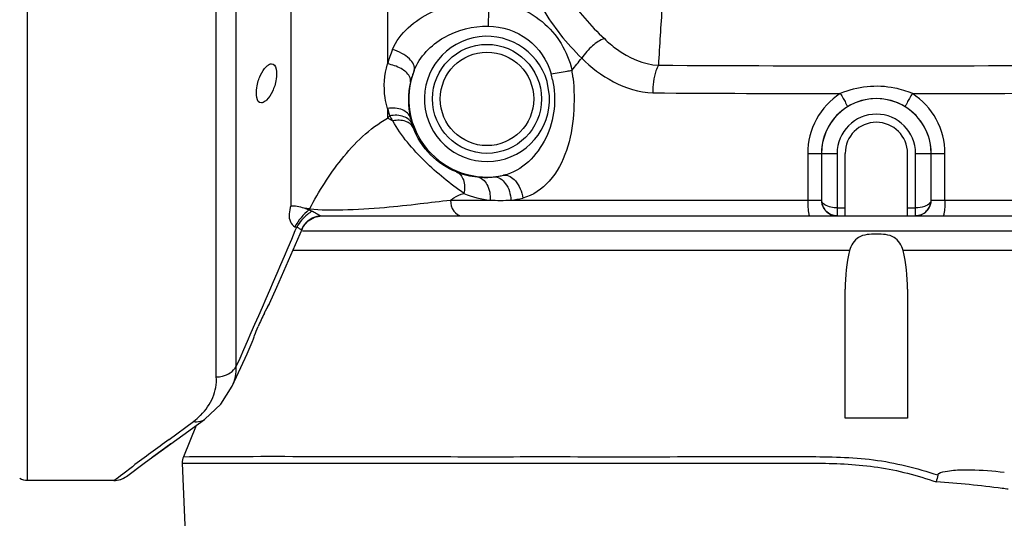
# Model space of a CAD drawing. Header units: millimetres. Extents: x 5828 to 6704, y 123 to 421.
# Tile 172 of 256: x 6524.7 to 6527.86, y 211.9 to 213.5. Entities that reach past the tile are written whole.
import ezdxf

# ---------------------------------------------------------------- set-up
doc = ezdxf.new("R2010")
doc.units = ezdxf.units.MM
for name, color, linetype in [('外形图', 7, 'Continuous'), ('尺寸标注', 7, 'Continuous'), ('运动范围', 7, 'Continuous')]:
    doc.layers.add(name, color=color, linetype=linetype)
doc.styles.add('微软雅黑', font='msyh.ttc', dxfattribs={"height": 1.5})
doc.dimstyles.new('尺寸标注_1_20比例', dxfattribs={"dimtxt": 1.5, "dimasz": 1.25, "dimexe": 0.5, "dimexo": 0.4, "dimgap": 0.5, "dimtad": 1, "dimdec": 1, "dimlfac": 20, "dimdsep": 46, "dimtxsty": '微软雅黑', "dimcen": 0.09, "dimadec": 0, "dimazin": 0, "dimtp": 0.01, "dimtm": 0.01, "dimtfac": 1, "dimtdec": 1, "dimtofl": 0, "dimtmove": 0, "dimatfit": 3, "dimfxl": 1, "dimtolj": 1, "dimarcsym": 0})

# ---------------------------------------------------------------- blocks, each defined once
blk = doc.blocks.new('*D1146')
at = {"layer": 'Defpoints', "color": 0}
for p in [(6488.2514, 214.3423), (6559.4529, 214.3423), (6635.7237, 214.3423), (6618.6004, 203.913), (6564.9841, 201.5194)]:
    blk.add_point(p, dxfattribs=at)
at = {"layer": '尺寸标注', "color": 0, "lineweight": -2}
blk.add_arc((6559.4529, 214.3423), 13.965, 185.13022, 344.86978, dxfattribs=at)
at = {"layer": '尺寸标注', "color": 0}
for points in [[(6545.7519, 213.1029), (6545.3356, 213.0842), (6545.4878, 214.3423)], [(6573.1371, 210.6519), (6572.7305, 210.7426), (6573.2057, 211.9173)]]:
    blk.add_solid(points, dxfattribs=at)
at = {"layer": '尺寸标注', "color": 0, "insert": (6555.4094, 202.3101), "char_height": 1.5, "attachment_point": 5, "rotation": 341.4248, "style": '微软雅黑'}
blk.add_mtext('\\A1;{\\fAlibaba PuHuiTi 3.0 55 Regular|b0|i0|c134|p18;+\\A1;170%%d}', dxfattribs=at)

msp = doc.modelspace()

# ---------------------------------------------------------------- linework, layer by layer
at = {"layer": '外形图', "linetype": 'ByBlock'}
for p, q in [((6524.7279, 212.0173), (6524.7279, 216.6673)), ((6525.334, 212.3498), (6525.334, 215.1013)), ((6525.3981, 212.3831), (6525.3981, 215.0902)), ((6525.5738, 214.8921), (6525.5738, 212.8995)), ((6525.8841, 214.1537), (6525.8841, 213.3544)), ((6526.4035, 213.2517), (6526.3957, 213.2986)), ((6525.8841, 213.2118), (6525.8841, 213.18)), ((6525.8841, 213.18), (6525.8909, 213.1877)), ((6527.2326, 213.0673), (6527.2326, 212.9173)), ((6527.2326, 213.0673), (6527.327, 213.0673)), ((6527.2767, 213.0673), (6527.2767, 212.9173)), ((6527.277, 213.0673), (6527.277, 212.9173)), ((6527.327, 213.0673), (6527.327, 212.8923)), ((6527.3529, 212.8673), (6527.3529, 213.0673)), ((6527.5529, 212.8923), (6527.5529, 213.0673)), ((6527.5787, 212.8923), (6527.5787, 213.0673)), ((6527.5787, 213.0673), (6527.6731, 213.0673)), ((6527.6287, 212.9173), (6527.6287, 213.0673)), ((6527.629, 212.9173), (6527.629, 213.0673)), ((6527.6731, 212.9173), (6527.6731, 213.0673)), ((6526.0859, 212.9173), (6526.2128, 212.9173)), ((6526.2798, 212.9173), (6527.2767, 212.9173)), ((6527.6287, 212.9173), (6529.3279, 212.9173)), ((6525.6154, 212.8927), (6525.6314, 212.8859)), ((6527.327, 212.8923), (6527.3529, 212.8923)), ((6527.5529, 212.8923), (6527.5787, 212.8923)), ((6527.5529, 212.8673), (6527.5529, 212.8919)), ((6525.6286, 212.851), (6525.6493, 212.8631)), ((6525.6421, 212.8603), (6525.6574, 212.8657)), ((6525.6493, 212.8631), (6525.6543, 212.864)), ((6525.6494, 212.8631), (6525.6729, 212.8673)), ((6525.6574, 212.8657), (6525.672, 212.8673)), ((6525.672, 212.8673), (6527.3267, 212.8673)), ((6527.3274, 212.8673), (6527.5783, 212.8673)), ((6527.579, 212.8673), (6529.2778, 212.8673)), ((6525.5279, 212.6382), (6525.6102, 212.8261)), ((6525.5877, 212.82), (6525.5924, 212.8311)), ((6525.6095, 212.826), (6525.6102, 212.8261)), ((6525.6134, 212.8324), (6525.6185, 212.8387)), ((6529.3116, 212.8173), (6525.6102, 212.8173)), ((6527.3667, 212.7555), (6525.5793, 212.7555)), ((6529.404, 212.7555), (6527.539, 212.7555)), ((6525.5046, 212.5858), (6525.5279, 212.6382)), ((6527.3529, 212.2173), (6527.3529, 212.6313)), ((6527.5529, 212.6313), (6527.5529, 212.2173)), ((6525.2835, 212.2268), (6525.2841, 212.2274)), ((6525.1826, 212.1496), (6525.2612, 212.207)), ((6525.1882, 212.1357), (6525.296, 212.2134)), ((6525.2697, 212.1945), (6525.2282, 212.094)), ((6525.296, 212.2134), (6525.2967, 212.2139)), ((6527.5529, 212.2173), (6527.3529, 212.2173)), ((6525.1066, 212.0761), (6525.1882, 212.1357)), ((6525.1283, 212.0919), (6525.1882, 212.1358)), ((6525.2282, 212.094), (6525.2475, 212.0943)), ((6525.0339, 212.039), (6525.0647, 212.0622)), ((6525.0455, 212.0308), (6525.1066, 212.0761)), ((6525.0647, 212.0622), (6525.0656, 212.0629)), ((6525.2244, 212.0729), (6525.2438, 212.0731)), ((6525.2244, 212.0729), (6525.2438, 211.6423)), ((6525.0051, 212.0173), (6525.0202, 212.0287)), ((6525.0202, 212.0287), (6525.0268, 212.0337)), ((6525.0268, 212.0337), (6525.0339, 212.039)), ((6525.0728, 212.051), (6525.0731, 212.0513)), ((6525.0051, 212.0173), (6524.7279, 212.0173)), ((6525.0051, 212.0173), (6525.0153, 212.0181)), ((6525.0051, 212.0173), (6525.0086, 212.0176)), ((6525.0153, 212.0181), (6525.0272, 212.0211)), ((6525.0227, 212.0199), (6525.0272, 212.0211)), ((6525.0272, 212.0211), (6525.0368, 212.0253))]:
    msp.add_line(p, q, dxfattribs=at)
for points in [[(6525.9007, 213.1717), (6525.9002, 213.1717), (6525.8997, 213.1718), (6525.8992, 213.1721)], [(6525.6102, 212.8261), (6525.6134, 212.8324), (6525.6286, 212.851)], [(6525.6206, 212.8438), (6525.6292, 212.8521), (6525.6421, 212.8603)], [(6525.3854, 212.3201), (6525.4326, 212.4246), (6525.4493, 212.4618)], [(6525.2967, 212.2139), (6525.349, 212.2627), (6525.3854, 212.3201)]]:
    msp.add_lwpolyline(points, dxfattribs=at)
for radius in [0.175, 0.15]:
    msp.add_circle((6526.2029, 213.2423), radius, dxfattribs=at)
for centre, radius, start, end in [((6537.3721, 213.3988), 11.1653, 179.18148, 179.6047), ((6550.9537, 211.9092), 24.2435, 176.14127, 176.5915), ((6526.2029, 213.2423), 0.2009, 16.2831, 2.6872), ((6526.1821, 213.2823), 0.3066, 157.2309, 166.3955), ((6521.5565, 217.3057), 6.3224, 321.08596, 321.53757), ((6526.2029, 213.2423), 0.2509, 158.6582, 282.3418), ((6526.2048, 213.238), 0.2542, 157.9039, 166.744), ((6525.9521, 213.2548), 0.5298, 6.15, 8.6285), ((6527.4513, 333.8317), 120.4832, 269.667952, 270.369161), ((6526.205, 213.238), 0.2545, 166.7602, 192.8034), ((6526.127, 213.244), 0.2925, 11.8079, 15.7184), ((6527.4246, 332.0398), 118.7803, 269.667455, 269.957861), ((6527.4664, 335.7145), 122.455, 270.047752, 270.365416), ((6527.4529, 213.0673), 0.1759, 0, 180), ((6527.4529, 213.0673), 0.176, 58.3083, 121.6916), ((6526.1815, 213.2836), 0.306, 193.5846, 198.2669), ((6527.4526, 213.0673), 0.1758, 121.6108, 179.9868), ((6527.4531, 213.0673), 0.1758, 0.0131, 58.3891), ((6525.6381, 212.6928), 0.5458, 61.4207, 63.2188), ((6526.2938, 213.3917), 0.4516, 206.8533, 209.1009), ((6526.2051, 213.238), 0.2546, 192.8067, 197.3217), ((6527.4529, 213.0673), 0.1259, 0, 180), ((6527.4529, 213.0673), 0.1, 0.0009, 179.9991), ((6526.1972, 213.2356), 0.2463, 197.3222, 200.2414), ((6526.1983, 213.2458), 0.2554, 248.5733, 264.146), ((6526.198, 213.2452), 0.2548, 264.1987, 276.3013), ((6526.198, 213.2444), 0.254, 276.3224, 283.301), ((6526.2471, 213.2236), 0.3082, 247.499, 263.6199), ((6526.2463, 213.6741), 0.7575, 267.4653, 272.5347), ((6526.2462, 213.2208), 0.3054, 276.327, 283.5857), ((6527.326, 212.9173), 0.0492, 180.0056, 183.4665), ((6527.3273, 212.9174), 0.0506, 183.5026, 198.3493), ((6527.579, 212.9173), 0.05, 294.7442, 359.9964), ((6525.7652, 213.8964), 1.0148, 261.5122, 262.5742), ((6525.5897, 212.9145), 0.0506, 325.5508, 331.0883), ((6527.3264, 212.9171), 0.0496, 198.3718, 206.7043), ((6527.327, 212.9175), 0.0503, 206.752, 221.9064), ((6527.3266, 212.9171), 0.0498, 221.9384, 228.2286), ((6527.3269, 212.9176), 0.0503, 228.2664, 245.6051), ((6527.3264, 212.9167), 0.0493, 245.669, 249.6099), ((6527.5792, 212.9168), 0.0494, 290.343, 292.4703), ((6527.5793, 212.9167), 0.0493, 292.4735, 294.735), ((6499.813, 223.7471), 27.9953, 336.05107, 337.02573), ((6525.6716, 212.7993), 0.0677, 154.5823, 156.7675), ((6525.6725, 212.7989), 0.0686, 139.1059, 154.56), ((6526.1072, 212.2424), 0.6932, 153.2065, 157.1587), ((6532.2612, 202.4799), 11.9837, 126.20555, 126.90148), ((6525.2744, 212.0749), 0.05, 157.5326, 182.3499), ((6525.0051, 212.0844), 0.0671, 270, 307.0394), ((6528.4842, 211.8471), 0.8551, 167.2974, 168.813), ((6524.7279, 212.0682), 0.05, 240, 270), ((6527.4182, 208.6568), 3.3639, 82.5062, 86.128), ((6527.3882, 208.4676), 3.5554, 82.1091, 82.4249)]:
    msp.add_arc(centre, radius, start, end, dxfattribs=at)
for points, knots in [([(6526.4064, 213.7478), (6526.4071, 213.7176), (6526.4185, 213.6562), (6526.4735, 213.5464), (6526.5358, 213.4773), (6526.5797, 213.4357)], [0, 0, 0, 0, 0.248024, 0.503243, 1, 1, 1, 1]), ([(6526.3348, 213.7218), (6526.3339, 213.6895), (6526.3412, 213.6231), (6526.3928, 213.4989), (6526.4592, 213.4206), (6526.507, 213.3732)], [0, 0, 0, 0, 0.242943, 0.494493, 1, 1, 1, 1]), ([(6525.8994, 213.401), (6525.9217, 213.4541), (6526.0243, 213.5383), (6526.1455, 213.559), (6526.2079, 213.5583)], [0, 0, 0, 0, 0.480139, 1, 1, 1, 1]), ([(6526.2079, 213.5583), (6526.2693, 213.5534), (6526.3929, 213.5078), (6526.4625, 213.3939), (6526.4758, 213.3343)], [0, 0, 0, 0, 0.502378, 1, 1, 1, 1]), ([(6525.9692, 213.3336), (6525.9868, 213.3778), (6526.0598, 213.4531), (6526.1582, 213.4766), (6526.207, 213.4759)], [0, 0, 0, 0, 0.493616, 1, 1, 1, 1]), ([(6526.207, 213.4759), (6526.2515, 213.4752), (6526.3431, 213.4463), (6526.3965, 213.366), (6526.4086, 213.3232)], [0, 0, 0, 0, 0.50065, 1, 1, 1, 1]), ([(6526.5797, 213.4357), (6526.5657, 213.4312), (6526.5385, 213.412), (6526.5168, 213.3878), (6526.507, 213.3732)], [0, 0, 0, 0, 0.455058, 1, 1, 1, 1]), ([(6526.5797, 213.4357), (6526.592, 213.4239), (6526.6411, 213.3816), (6526.7051, 213.3526), (6526.7531, 213.3505)], [0, 0, 0, 0, 0.262723, 1, 1, 1, 1]), ([(6525.9692, 213.3336), (6525.9737, 213.3462), (6525.957, 213.3714), (6525.9295, 213.3896), (6525.9098, 213.398), (6525.8994, 213.401)], [0, 0, 0, 0, 0.391231, 0.683731, 1, 1, 1, 1]), ([(6526.507, 213.3732), (6526.5371, 213.3435), (6526.606, 213.2899), (6526.6914, 213.2636), (6526.7352, 213.2615)], [0, 0, 0, 0, 0.491073, 1, 1, 1, 1]), ([(6525.4786, 213.2298), (6525.4618, 213.2298), (6525.4612, 213.2813), (6525.4734, 213.315), (6525.4866, 213.3386), (6525.4948, 213.3464)], [0, 0, 0, 0, 0.398409, 0.731558, 1, 1, 1, 1]), ([(6525.4948, 213.3464), (6525.4961, 213.3477), (6525.5008, 213.3517), (6525.5068, 213.3548), (6525.5112, 213.3548)], [0, 0, 0, 0, 0.296876, 1, 1, 1, 1]), ([(6525.5112, 213.3548), (6525.528, 213.3548), (6525.5297, 213.3033), (6525.5164, 213.2695), (6525.503, 213.246), (6525.4948, 213.2382)], [0, 0, 0, 0, 0.398563, 0.731329, 1, 1, 1, 1]), ([(6525.8841, 213.2118), (6525.8806, 213.223), (6525.8696, 213.2697), (6525.8734, 213.3198), (6525.8841, 213.3544)], [0, 0, 0, 0, 0.244951, 1, 1, 1, 1]), ([(6525.9573, 213.2963), (6525.9584, 213.3022), (6525.9537, 213.3215), (6525.9255, 213.3432), (6525.8991, 213.352), (6525.8841, 213.3544)], [0, 0, 0, 0, 0.180425, 0.545576, 1, 1, 1, 1]), ([(6526.4086, 213.3232), (6526.4258, 213.3252), (6526.4483, 213.3287), (6526.4706, 213.3332), (6526.4758, 213.3343)], [0, 0, 0, 0, 0.76317, 1, 1, 1, 1]), ([(6526.7531, 213.3505), (6526.75, 213.3448), (6526.7386, 213.3164), (6526.7353, 213.2854), (6526.7352, 213.2615)], [0, 0, 0, 0, 0.214602, 1, 1, 1, 1]), ([(6526.4133, 213.3038), (6526.4262, 213.2424), (6526.4154, 213.1119), (6526.3152, 213.0105), (6526.2565, 212.9972)], [0, 0, 0, 0, 0.510693, 1, 1, 1, 1]), ([(6526.4788, 213.3116), (6526.4831, 213.2721), (6526.4842, 213.1927), (6526.4645, 213.0766), (6526.4125, 212.9767), (6526.3506, 212.9319), (6526.3179, 212.924)], [0, 0, 0, 0, 0.264088, 0.525961, 0.776176, 1, 1, 1, 1]), ([(6527.5685, 213.2595), (6527.5504, 213.2674), (6527.4753, 213.2902), (6527.3909, 213.2829), (6527.3372, 213.2595)], [0, 0, 0, 0, 0.25233, 1, 1, 1, 1]), ([(6525.4948, 213.2382), (6525.4934, 213.2369), (6525.4888, 213.2329), (6525.4829, 213.2298), (6525.4786, 213.2298)], [0, 0, 0, 0, 0.299214, 1, 1, 1, 1]), ([(6527.3372, 213.2595), (6527.3054, 213.2394), (6527.2515, 213.1815), (6527.2326, 213.105), (6527.2326, 213.0673)], [0, 0, 0, 0, 0.499522, 1, 1, 1, 1]), ([(6527.3372, 213.2595), (6527.3404, 213.2543), (6527.346, 213.2447), (6527.3543, 213.2315), (6527.3571, 213.2233), (6527.3613, 213.218), (6527.3604, 213.217)], [0, 0, 0, 0, 0.37977, 0.700715, 0.917297, 1, 1, 1, 1]), ([(6527.5685, 213.2595), (6527.5653, 213.2543), (6527.5597, 213.2447), (6527.5514, 213.2315), (6527.5486, 213.2233), (6527.5444, 213.218), (6527.5453, 213.217)], [0, 0, 0, 0, 0.379769, 0.700714, 0.917296, 1, 1, 1, 1]), ([(6527.6731, 213.0673), (6527.6731, 213.105), (6527.6542, 213.1815), (6527.6003, 213.2394), (6527.5685, 213.2595)], [0, 0, 0, 0, 0.500355, 1, 1, 1, 1]), ([(6525.9569, 213.1816), (6525.9538, 213.1931), (6525.9288, 213.2135), (6525.8999, 213.2139), (6525.8841, 213.2118)], [0, 0, 0, 0, 0.426862, 1, 1, 1, 1]), ([(6525.634, 212.8901), (6525.6629, 212.9455), (6525.7317, 213.0544), (6525.8258, 213.1485), (6525.8841, 213.18)], [0, 0, 0, 0, 0.485669, 1, 1, 1, 1]), ([(6525.9621, 213.1622), (6525.9582, 213.173), (6525.9336, 213.1913), (6525.9059, 213.1904), (6525.8909, 213.1877)], [0, 0, 0, 0, 0.429787, 1, 1, 1, 1]), ([(6525.9661, 213.1503), (6525.9622, 213.1599), (6525.9393, 213.1754), (6525.9144, 213.1742), (6525.9007, 213.1717)], [0, 0, 0, 0, 0.426226, 1, 1, 1, 1]), ([(6526.1291, 212.9388), (6526.0845, 212.9693), (6526.0004, 213.0393), (6525.9271, 213.1231), (6525.9007, 213.1717)], [0, 0, 0, 0, 0.493901, 1, 1, 1, 1]), ([(6526.105, 213.008), (6526.0743, 213.0201), (6526.0156, 213.0583), (6525.9781, 213.1177), (6525.9661, 213.1503)], [0, 0, 0, 0, 0.487764, 1, 1, 1, 1]), ([(6526.105, 213.008), (6526.1155, 213.0035), (6526.1328, 212.98), (6526.1319, 212.953), (6526.1291, 212.9388)], [0, 0, 0, 0, 0.441661, 1, 1, 1, 1]), ([(6526.1723, 212.9917), (6526.1851, 212.9899), (6526.2104, 212.9656), (6526.2138, 212.9344), (6526.2128, 212.9173)], [0, 0, 0, 0, 0.431554, 1, 1, 1, 1]), ([(6526.226, 212.992), (6526.2398, 212.9929), (6526.2709, 212.9692), (6526.2786, 212.9362), (6526.2798, 212.9173)], [0, 0, 0, 0, 0.420956, 1, 1, 1, 1]), ([(6526.2565, 212.9972), (6526.2703, 212.9999), (6526.2947, 212.9835), (6526.3107, 212.954), (6526.3164, 212.9343), (6526.3179, 212.924)], [0, 0, 0, 0, 0.411668, 0.694463, 1, 1, 1, 1]), ([(6525.634, 212.89), (6525.6689, 212.8851), (6525.7496, 212.8857), (6525.8676, 212.8925), (6525.9829, 212.9052), (6526.0533, 212.914), (6526.0859, 212.9173)], [0, 0, 0, 0, 0.233392, 0.530749, 0.783051, 1, 1, 1, 1]), ([(6526.0859, 212.9173), (6526.0894, 212.9198), (6526.1027, 212.9288), (6526.1175, 212.9362), (6526.1291, 212.9388)], [0, 0, 0, 0, 0.265298, 1, 1, 1, 1]), ([(6526.0859, 212.9173), (6526.0859, 212.905), (6526.0909, 212.8818), (6526.1125, 212.8673), (6526.1223, 212.8673)], [0, 0, 0, 0, 0.554723, 1, 1, 1, 1]), ([(6527.2326, 212.9173), (6527.2326, 212.9109), (6527.2329, 212.8994), (6527.2339, 212.883), (6527.2356, 212.8743), (6527.237, 212.8673), (6527.2385, 212.8673)], [0, 0, 0, 0, 0.376498, 0.696571, 0.913051, 1, 1, 1, 1]), ([(6527.277, 212.9173), (6527.2771, 212.9049), (6527.2875, 212.8785), (6527.3142, 212.8673), (6527.3274, 212.8673)], [0, 0, 0, 0, 0.483333, 1, 1, 1, 1]), ([(6527.327, 212.8923), (6527.3203, 212.8924), (6527.3025, 212.8939), (6527.2774, 212.9047), (6527.277, 212.9173)], [0, 0, 0, 0, 0.346176, 1, 1, 1, 1]), ([(6527.6287, 212.9173), (6527.6286, 212.914), (6527.6237, 212.9041), (6527.6049, 212.8949), (6527.5884, 212.8924), (6527.5787, 212.8923)], [0, 0, 0, 0, 0.163573, 0.514715, 1, 1, 1, 1]), ([(6527.6038, 212.8742), (6527.6076, 212.8765), (6527.6212, 212.887), (6527.6286, 212.9048), (6527.6287, 212.9173)], [0, 0, 0, 0, 0.26349, 1, 1, 1, 1]), ([(6527.6731, 212.9173), (6527.6731, 212.9109), (6527.6728, 212.8994), (6527.6718, 212.883), (6527.6701, 212.8743), (6527.6687, 212.8673), (6527.6672, 212.8673)], [0, 0, 0, 0, 0.376498, 0.696571, 0.913051, 1, 1, 1, 1]), ([(6525.5737, 212.8995), (6525.5678, 212.8833), (6525.563, 212.8549), (6525.5802, 212.836), (6525.5858, 212.8318)], [0, 0, 0, 0, 0.712442, 1, 1, 1, 1]), ([(6525.5738, 212.8996), (6525.5804, 212.8992), (6525.5946, 212.8988), (6525.6082, 212.8946), (6525.6154, 212.8927)], [0, 0, 0, 0, 0.470203, 1, 1, 1, 1]), ([(6525.6418, 212.8823), (6525.6366, 212.879), (6525.6173, 212.8651), (6525.6012, 212.8465), (6525.5925, 212.8311)], [0, 0, 0, 0, 0.258854, 1, 1, 1, 1]), ([(6525.6418, 212.8823), (6525.644, 212.8813), (6525.6515, 212.8774), (6525.6582, 212.8723), (6525.6636, 212.8697)], [0, 0, 0, 0, 0.288665, 1, 1, 1, 1]), ([(6527.327, 212.8923), (6527.327, 212.8891), (6527.3272, 212.8834), (6527.3267, 212.875), (6527.3281, 212.8712), (6527.3268, 212.8673), (6527.3274, 212.8673)], [0, 0, 0, 0, 0.382631, 0.707024, 0.923816, 1, 1, 1, 1]), ([(6527.5783, 212.8673), (6527.5789, 212.8673), (6527.5776, 212.8712), (6527.579, 212.875), (6527.5785, 212.8834), (6527.5787, 212.8891), (6527.5787, 212.8923)], [0, 0, 0, 0, 0.076184, 0.292976, 0.617369, 1, 1, 1, 1]), ([(6525.5924, 212.8311), (6525.5938, 212.8309), (6525.5983, 212.8291), (6525.6013, 212.8251), (6525.6045, 212.824)], [0, 0, 0, 0, 0.284866, 1, 1, 1, 1]), ([(6527.539, 212.7555), (6527.5351, 212.7721), (6527.5114, 212.8069), (6527.4528, 212.8092), (6527.3943, 212.8069), (6527.3706, 212.7721), (6527.3667, 212.7555)], [0, 0, 0, 0, 0.235095, 0.500046, 0.764998, 1, 1, 1, 1]), ([(6525.4884, 212.5549), (6525.4903, 212.5587), (6525.4955, 212.5691), (6525.5016, 212.579), (6525.5046, 212.5857)], [0, 0, 0, 0, 0.364629, 1, 1, 1, 1]), ([(6525.5048, 212.5861), (6525.5044, 212.5861), (6525.5039, 212.5845), (6525.5009, 212.5811), (6525.4988, 212.5768), (6525.497, 212.5737)], [0, 0, 0, 0, 0.072892, 0.271949, 1, 1, 1, 1]), ([(6525.4541, 212.4749), (6525.4551, 212.4775), (6525.4596, 212.4898), (6525.4643, 212.5019), (6525.4684, 212.5115)], [0, 0, 0, 0, 0.209153, 1, 1, 1, 1]), ([(6525.4493, 212.4618), (6525.4495, 212.4624), (6525.4512, 212.4667), (6525.4528, 212.4711), (6525.4541, 212.4749)], [0, 0, 0, 0, 0.13572, 1, 1, 1, 1]), ([(6525.334, 212.3498), (6525.3405, 212.3498), (6525.3651, 212.3525), (6525.3887, 212.3677), (6525.3981, 212.3832)], [0, 0, 0, 0, 0.264788, 1, 1, 1, 1]), ([(6525.2841, 212.2274), (6525.3002, 212.2437), (6525.3274, 212.2813), (6525.3356, 212.3277), (6525.334, 212.3498)], [0, 0, 0, 0, 0.507728, 1, 1, 1, 1]), ([(6525.2612, 212.207), (6525.2643, 212.2064), (6525.2762, 212.205), (6525.2889, 212.2083), (6525.296, 212.2134)], [0, 0, 0, 0, 0.265736, 1, 1, 1, 1]), ([(6525.2475, 212.0943), (6525.5201, 212.0961), (6525.9113, 212.0936), (6526.4337, 212.0942), (6526.8227, 212.0936), (6527.1631, 212.0953), (6527.4444, 212.0923), (6527.5829, 212.0574), (6527.65, 212.0352)], [0, 0, 0, 0, 0.339516, 0.487335, 0.650765, 0.823854, 0.911891, 1, 1, 1, 1]), ([(6525.2438, 212.0731), (6525.2476, 212.0732), (6525.2679, 212.0732), (6525.2882, 212.0732), (6525.3047, 212.0731)], [0, 0, 0, 0, 0.186824, 1, 1, 1, 1]), ([(6525.3047, 212.0731), (6525.4149, 212.0728), (6525.708, 212.073), (6526.113, 212.0729), (6526.5292, 212.0728), (6526.8257, 212.0731), (6527.0743, 212.0724), (6527.2655, 212.0748), (6527.4589, 212.0672), (6527.5844, 212.0338), (6527.6453, 212.013)], [0, 0, 0, 0, 0.140902, 0.374577, 0.517773, 0.672943, 0.753569, 0.835417, 0.917675, 1, 1, 1, 1]), ([(6527.65, 212.0352), (6527.652, 212.0438), (6527.6763, 212.0466), (6527.7086, 212.052), (6527.7742, 212.0527), (6527.8277, 212.0488), (6527.8637, 212.0441)], [0, 0, 0, 0, 0.123056, 0.246744, 0.497884, 1, 1, 1, 1])]:
    msp.add_open_spline(points, degree=3, knots=knots, dxfattribs=at)
for points in [[(6525.6314, 212.8859), (6525.6133, 212.8708), (6525.5974, 212.8523), (6525.5858, 212.8318)], [(6525.6314, 212.8859), (6525.635, 212.8849), (6525.6384, 212.8837), (6525.6418, 212.8823)], [(6525.6636, 212.8697), (6525.6662, 212.8684), (6525.6691, 212.8673), (6525.672, 212.8673)], [(6527.3267, 212.8673), (6527.3208, 212.8673), (6527.3148, 212.8684), (6527.3093, 212.8704)], [(6527.5783, 212.8673), (6527.5871, 212.8673), (6527.5962, 212.8698), (6527.6038, 212.8742)], [(6527.5964, 212.8704), (6527.5909, 212.8684), (6527.5849, 212.8673), (6527.579, 212.8673)], [(6525.5858, 212.8318), (6525.588, 212.8323), (6525.5904, 212.8319), (6525.5924, 212.8311)], [(6525.6045, 212.824), (6525.6062, 212.8235), (6525.6084, 212.8246), (6525.6095, 212.826)], [(6527.3667, 212.7555), (6527.3571, 212.715), (6527.3529, 212.673), (6527.3529, 212.6313)], [(6527.5529, 212.6313), (6527.5529, 212.673), (6527.5486, 212.715), (6527.539, 212.7555)], [(6525.3854, 212.3202), (6525.3943, 212.3397), (6525.399, 212.3617), (6525.3981, 212.3831)], [(6525.2612, 212.207), (6525.269, 212.2132), (6525.2765, 212.2198), (6525.2835, 212.2268)]]:
    msp.add_open_spline(points, degree=3, dxfattribs=at)
at = {"layer": '运动范围'}
msp.add_arc((6559.4529, 214.3423), 60.06, 10, 350, dxfattribs=at)

# ---------------------------------------------------------------- dimensions: what is measured, and where the dimension line sits
at = {"layer": '尺寸标注'}
dim = msp.add_angular_dim_2l(base=(6564.9841, 201.5194), line1=((6635.7237, 214.3423), (6488.2514, 214.3423)), line2=((6559.4529, 214.3423), (6618.6004, 203.913)), text='\\A1;{\\fAlibaba PuHuiTi 3.0 55 Regular|b0|i0|c134|p18;+<>}', dimstyle='尺寸标注_1_20比例', dxfattribs=at)
dim.commit()
dim.dimension.update_dxf_attribs({"geometry": '*D1146', "text_midpoint": (6555.0043, 201.1047), "dimtype": 162})

doc.saveas('drawing.dxf')
